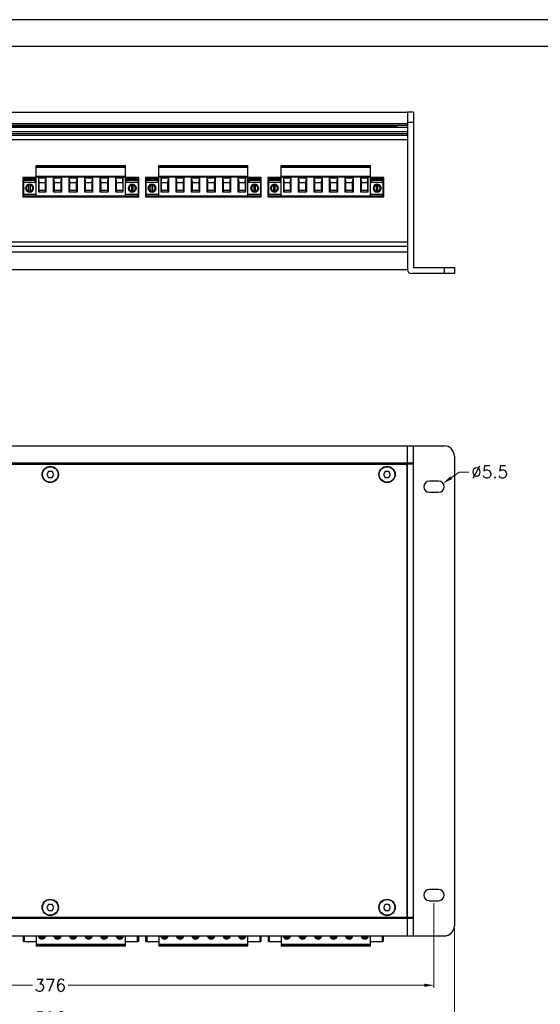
# Model space of a CAD drawing. Header units: millimetres. Extents: x 1406 to 2440, y 904 to 1635.
# Tile 5 of 29: x 1654 to 1909, y 1153 to 1635. Entities that reach past the tile are written whole.
import ezdxf

# ---------------------------------------------------------------- set-up
doc = ezdxf.new("R2010")
doc.units = ezdxf.units.MM
doc.header["$LTSCALE"] = 16.335
doc.header["$PDMODE"] = 3
doc.header["$PDSIZE"] = 0.3125
doc.layers.get('0').update_dxf_attribs({"linetype": 'CONTINUOUS'})
doc.layers.get('Defpoints').update_dxf_attribs({"linetype": 'CONTINUOUS'})
for name, color, linetype in [('02___PRT_ALL_AXES', 7, 'CONTINUOUS'), ('1', 7, 'CONTINUOUS'), ('AXES', 7, 'CONTINUOUS')]:
    doc.layers.add(name, color=color, linetype=linetype)
doc.styles.add('simplex', font='simplex.shx')
doc.dimstyles.new('YanXiu', dxfattribs={"dimtxt": 2.5, "dimasz": 2.2, "dimexe": 0.66, "dimexo": 0.66, "dimgap": 0.66, "dimtad": 0, "dimtoh": 1, "dimdec": 1, "dimdsep": 46, "dimtxsty": 'simplex', "dimcen": 0, "dimclrd": 4, "dimclre": 4, "dimclrt": 42, "dimazin": 2, "dimtfac": 1, "dimtdec": 1, "dimtofl": 0, "dimtmove": 0, "dimatfit": 3, "dimfxl": 1, "dimlwd": 5, "dimlwe": 5, "dimarcsym": 0})

# ---------------------------------------------------------------- blocks, each defined once
blk = doc.blocks.new('AAXXX')
at = {"layer": '1'}
for p, q in [((-2141.569, 350.671), (-2223.646, 350.671)), ((-2222.681, 349.645), (-2142.534, 349.645))]:
    blk.add_line(p, q, dxfattribs=at)
blk = doc.blocks.new('*D22')
at = {"color": 4, "lineweight": 5, "transparency": 16777216}
for p, q in [((1869.27, 1413.88), (1865.36, 1411.09)), ((1874.07, 1413.88), (1869.27, 1413.88))]:
    blk.add_line(p, q, dxfattribs=at)
at = {"color": 4, "transparency": 16777216}
blk.add_solid([(1864.9, 1411.74), (1865.83, 1410.44), (1861.46, 1408.3)], dxfattribs=at)
at = {"layer": 'Defpoints', "color": 0, "transparency": 16777216}
for p in [(1861.46, 1408.3), (1856.99, 1405.1)]:
    blk.add_point(p, dxfattribs=at)
at = {"color": 42, "transparency": 16777216, "insert": (1884.27, 1413.88), "char_height": 6, "attachment_point": 5, "style": 'simplex'}
blk.add_mtext('∅5.5', dxfattribs=at)
blk = doc.blocks.new('*D23')
at = {"color": 4, "lineweight": 5, "transparency": 16777216}
for p, q in [((1470.97, 1190.5), (1470.97, 1145.32)), ((1866.97, 1190.5), (1866.97, 1145.32)), ((1475.77, 1146.51), (1660.2, 1146.51)), ((1862.17, 1146.51), (1677.74, 1146.51))]:
    blk.add_line(p, q, dxfattribs=at)
at = {"color": 4, "transparency": 16777216}
for points in [[(1475.77, 1147.31), (1475.77, 1145.71), (1470.97, 1146.51)], [(1862.17, 1147.31), (1862.17, 1145.71), (1866.97, 1146.51)]]:
    blk.add_solid(points, dxfattribs=at)
at = {"layer": 'Defpoints', "color": 0, "transparency": 16777216}
for p in [(1470.97, 1191.7), (1866.97, 1191.7), (1470.97, 1146.51)]:
    blk.add_point(p, dxfattribs=at)
at = {"color": 42, "transparency": 16777216, "insert": (1668.97, 1146.51), "char_height": 6, "attachment_point": 5, "style": 'simplex'}
blk.add_mtext('396', dxfattribs=at)
blk = doc.blocks.new('*D24')
at = {"color": 4, "lineweight": 5, "transparency": 16777216}
for p, q in [((1480.97, 1202.75), (1480.97, 1161.37)), ((1856.97, 1202.75), (1856.97, 1161.37)), ((1485.77, 1162.57), (1660.2, 1162.57)), ((1852.17, 1162.57), (1677.74, 1162.57))]:
    blk.add_line(p, q, dxfattribs=at)
at = {"color": 4, "transparency": 16777216}
for points in [[(1485.77, 1163.37), (1485.77, 1161.77), (1480.97, 1162.57)], [(1852.17, 1163.37), (1852.17, 1161.77), (1856.97, 1162.57)]]:
    blk.add_solid(points, dxfattribs=at)
at = {"layer": 'Defpoints', "color": 0, "transparency": 16777216}
for p in [(1480.97, 1203.95), (1856.97, 1203.95), (1856.97, 1162.57)]:
    blk.add_point(p, dxfattribs=at)
at = {"color": 42, "transparency": 16777216, "insert": (1668.97, 1162.57), "char_height": 6, "attachment_point": 5, "style": 'simplex'}
blk.add_mtext('376', dxfattribs=at)

msp = doc.modelspace()

# ---------------------------------------------------------------- linework, layer by layer
at = {"color": 7, "linetype": 'Continuous'}
for p, q in [((1846.97, 1590.05), (1843.97, 1590.05)), ((1843.97, 1590.05), (1843.97, 1513.05)), ((1846.97, 1590.05), (1846.97, 1514.05)), ((1493.97, 1584.57), (1843.97, 1584.57)), ((1493.97, 1583.66), (1843.97, 1583.66)), ((1493.97, 1582.74), (1843.97, 1582.74)), ((1498.97, 1583.4), (1838.97, 1583.4)), ((1833.97, 1583.05), (1833.97, 1583.66)), ((1846.97, 1585.05), (1843.97, 1585.05)), ((1843.97, 1580.46), (1493.97, 1580.46)), ((1843.97, 1579.41), (1493.97, 1579.41)), ((1493.97, 1578.86), (1843.97, 1578.86)), ((1493.97, 1576.74), (1843.97, 1576.74)), ((1662.11, 1549), (1662.11, 1564)), ((1662.11, 1564), (1705.83, 1564)), ((1705.83, 1563.1), (1662.11, 1563.1)), ((1705.83, 1562.95), (1662.11, 1562.95)), ((1705.83, 1549), (1705.83, 1564)), ((1722.11, 1564), (1765.83, 1564)), ((1722.11, 1549), (1722.11, 1564)), ((1765.83, 1563.1), (1722.11, 1563.1)), ((1765.83, 1562.95), (1722.11, 1562.95)), ((1765.83, 1549), (1765.83, 1564)), ((1782.11, 1564), (1825.83, 1564)), ((1782.11, 1549), (1782.11, 1564)), ((1825.83, 1563.1), (1782.11, 1563.1)), ((1825.83, 1562.95), (1782.11, 1562.95)), ((1825.83, 1549), (1825.83, 1564)), ((1655.57, 1558.05), (1655.57, 1548.65)), ((1662.11, 1558.05), (1655.57, 1558.05)), ((1655.97, 1555.57), (1655.97, 1557.65)), ((1655.97, 1557.65), (1662.11, 1557.65)), ((1705.83, 1558.56), (1662.11, 1558.56)), ((1662.11, 1558.51), (1705.83, 1558.51)), ((1662.11, 1558.42), (1705.83, 1558.42)), ((1663.37, 1551), (1663.37, 1557.9)), ((1663.37, 1557.9), (1666.86, 1557.9)), ((1663.5, 1555.62), (1663.4, 1557.9)), ((1666.47, 1555.62), (1666.86, 1557.36)), ((1666.86, 1557.9), (1666.86, 1551)), ((1670.6, 1551), (1670.6, 1557.9)), ((1670.6, 1557.9), (1674.48, 1557.9)), ((1670.6, 1557.36), (1670.99, 1555.62)), ((1674.09, 1555.62), (1674.48, 1557.36)), ((1674.48, 1557.9), (1674.48, 1551)), ((1678.22, 1551), (1678.22, 1557.9)), ((1678.22, 1557.9), (1682.1, 1557.9)), ((1678.22, 1557.36), (1678.61, 1555.62)), ((1681.71, 1555.62), (1682.1, 1557.36)), ((1682.1, 1557.9), (1682.1, 1551)), ((1685.84, 1557.9), (1689.72, 1557.9)), ((1685.84, 1551), (1685.84, 1557.9)), ((1685.84, 1557.36), (1686.23, 1555.62)), ((1689.33, 1555.62), (1689.72, 1557.36)), ((1689.72, 1557.9), (1689.72, 1551)), ((1693.46, 1557.9), (1697.34, 1557.9)), ((1693.46, 1551), (1693.46, 1557.9)), ((1693.46, 1557.36), (1693.85, 1555.62)), ((1696.95, 1555.62), (1697.34, 1557.36)), ((1697.34, 1557.9), (1697.34, 1551)), ((1701.08, 1557.9), (1704.57, 1557.9)), ((1701.08, 1551), (1701.08, 1557.9)), ((1701.08, 1557.36), (1701.47, 1555.62)), ((1704.45, 1555.62), (1704.54, 1557.9)), ((1704.57, 1557.9), (1704.57, 1551)), ((1712.37, 1558.05), (1705.83, 1558.05)), ((1705.83, 1557.65), (1711.97, 1557.65)), ((1711.97, 1555.57), (1711.97, 1557.65)), ((1712.37, 1548.65), (1712.37, 1558.05)), ((1722.11, 1558.05), (1715.57, 1558.05)), ((1715.57, 1558.05), (1715.57, 1548.65)), ((1715.97, 1557.65), (1722.11, 1557.65)), ((1715.97, 1555.57), (1715.97, 1557.65)), ((1765.83, 1558.56), (1722.11, 1558.56)), ((1722.11, 1558.51), (1765.83, 1558.51)), ((1722.11, 1558.42), (1765.83, 1558.42)), ((1723.37, 1557.9), (1726.86, 1557.9)), ((1723.37, 1551), (1723.37, 1557.9)), ((1723.5, 1555.62), (1723.4, 1557.9)), ((1726.47, 1555.62), (1726.86, 1557.36)), ((1726.86, 1557.9), (1726.86, 1551)), ((1730.6, 1557.9), (1734.48, 1557.9)), ((1730.6, 1551), (1730.6, 1557.9)), ((1730.6, 1557.36), (1730.99, 1555.62)), ((1734.09, 1555.62), (1734.48, 1557.36)), ((1734.48, 1557.9), (1734.48, 1551)), ((1738.22, 1557.9), (1742.1, 1557.9)), ((1738.22, 1551), (1738.22, 1557.9)), ((1738.22, 1557.36), (1738.61, 1555.62)), ((1741.71, 1555.62), (1742.1, 1557.36)), ((1742.1, 1557.9), (1742.1, 1551)), ((1745.84, 1557.9), (1749.72, 1557.9)), ((1745.84, 1551), (1745.84, 1557.9)), ((1745.84, 1557.36), (1746.23, 1555.62)), ((1749.33, 1555.62), (1749.72, 1557.36)), ((1749.72, 1557.9), (1749.72, 1551)), ((1753.46, 1557.9), (1757.34, 1557.9)), ((1753.46, 1551), (1753.46, 1557.9)), ((1753.46, 1557.36), (1753.85, 1555.62)), ((1756.95, 1555.62), (1757.34, 1557.36)), ((1757.34, 1557.9), (1757.34, 1551)), ((1761.08, 1557.9), (1764.57, 1557.9)), ((1761.08, 1551), (1761.08, 1557.9)), ((1761.08, 1557.36), (1761.47, 1555.62)), ((1764.45, 1555.62), (1764.54, 1557.9)), ((1764.57, 1557.9), (1764.57, 1551)), ((1772.37, 1558.05), (1765.83, 1558.05)), ((1765.83, 1557.65), (1771.97, 1557.65)), ((1771.97, 1555.57), (1771.97, 1557.65)), ((1772.37, 1548.65), (1772.37, 1558.05)), ((1782.11, 1558.05), (1775.57, 1558.05)), ((1775.57, 1558.05), (1775.57, 1548.65)), ((1775.97, 1557.65), (1782.11, 1557.65)), ((1775.97, 1555.57), (1775.97, 1557.65)), ((1825.83, 1558.56), (1782.11, 1558.56)), ((1782.11, 1558.51), (1825.83, 1558.51)), ((1782.11, 1558.42), (1825.83, 1558.42)), ((1783.37, 1557.9), (1786.86, 1557.9)), ((1783.37, 1551), (1783.37, 1557.9)), ((1783.5, 1555.62), (1783.4, 1557.9)), ((1786.47, 1555.62), (1786.86, 1557.36)), ((1786.86, 1557.9), (1786.86, 1551)), ((1790.6, 1557.9), (1794.48, 1557.9)), ((1790.6, 1551), (1790.6, 1557.9)), ((1790.6, 1557.36), (1790.99, 1555.62)), ((1794.09, 1555.62), (1794.48, 1557.36)), ((1794.48, 1557.9), (1794.48, 1551)), ((1798.22, 1557.9), (1802.1, 1557.9)), ((1798.22, 1551), (1798.22, 1557.9)), ((1798.22, 1557.36), (1798.61, 1555.62)), ((1801.71, 1555.62), (1802.1, 1557.36)), ((1802.1, 1557.9), (1802.1, 1551)), ((1805.84, 1557.9), (1809.72, 1557.9)), ((1805.84, 1551), (1805.84, 1557.9)), ((1805.84, 1557.36), (1806.23, 1555.62)), ((1809.33, 1555.62), (1809.72, 1557.36)), ((1809.72, 1557.9), (1809.72, 1551)), ((1813.46, 1557.9), (1817.34, 1557.9)), ((1813.46, 1551), (1813.46, 1557.9)), ((1813.46, 1557.36), (1813.85, 1555.62)), ((1816.95, 1555.62), (1817.34, 1557.36)), ((1817.34, 1557.9), (1817.34, 1551)), ((1821.08, 1557.9), (1824.57, 1557.9)), ((1821.08, 1551), (1821.08, 1557.9)), ((1821.08, 1557.36), (1821.47, 1555.62)), ((1824.45, 1555.62), (1824.54, 1557.9)), ((1824.57, 1557.9), (1824.57, 1551)), ((1832.37, 1558.05), (1825.83, 1558.05)), ((1825.83, 1557.65), (1831.97, 1557.65)), ((1831.97, 1555.57), (1831.97, 1557.65)), ((1832.37, 1548.65), (1832.37, 1558.05)), ((1655.82, 1555.27), (1655.82, 1550.33)), ((1662.11, 1557.13), (1655.97, 1557.13)), ((1655.97, 1556.86), (1662.11, 1556.86)), ((1662.11, 1555.65), (1656.2, 1555.65)), ((1656.9, 1552.71), (1656.9, 1552.99)), ((1658.42, 1551.09), (1658.42, 1554.61)), ((1659.22, 1551.09), (1659.22, 1554.61)), ((1661.62, 1555.65), (1661.62, 1556.18)), ((1661.92, 1555.88), (1661.62, 1556.18)), ((1661.62, 1556.18), (1662.11, 1556.18)), ((1661.92, 1555.88), (1661.92, 1555.65)), ((1662.11, 1555.88), (1661.92, 1555.88)), ((1663.5, 1551.74), (1663.5, 1555.62)), ((1663.5, 1555.62), (1666.47, 1555.62)), ((1666.47, 1555.62), (1666.47, 1551.74)), ((1670.99, 1551.74), (1670.99, 1555.62)), ((1670.99, 1555.62), (1674.09, 1555.62)), ((1674.09, 1555.62), (1674.09, 1551.74)), ((1678.61, 1551.74), (1678.61, 1555.62)), ((1678.61, 1555.62), (1681.71, 1555.62)), ((1681.71, 1555.62), (1681.71, 1551.74)), ((1686.23, 1555.62), (1689.33, 1555.62)), ((1686.23, 1551.74), (1686.23, 1555.62)), ((1689.33, 1555.62), (1689.33, 1551.74)), ((1693.85, 1555.62), (1696.95, 1555.62)), ((1693.85, 1551.74), (1693.85, 1555.62)), ((1696.95, 1555.62), (1696.95, 1551.74)), ((1701.47, 1555.62), (1704.45, 1555.62)), ((1701.47, 1551.74), (1701.47, 1555.62)), ((1704.45, 1555.62), (1704.45, 1551.74)), ((1711.97, 1557.13), (1705.83, 1557.13)), ((1705.83, 1556.86), (1711.97, 1556.86)), ((1705.83, 1556.18), (1706.32, 1556.18)), ((1706.02, 1555.88), (1705.83, 1555.88)), ((1711.74, 1555.65), (1705.83, 1555.65)), ((1706.02, 1555.88), (1706.32, 1556.18)), ((1706.02, 1555.65), (1706.02, 1555.88)), ((1706.32, 1556.18), (1706.32, 1555.65)), ((1708.72, 1554.61), (1708.72, 1551.09)), ((1709.52, 1551.09), (1709.52, 1554.61)), ((1711.04, 1552.99), (1711.04, 1552.71)), ((1712.12, 1550.33), (1712.12, 1555.27)), ((1715.82, 1555.27), (1715.82, 1550.33)), ((1722.11, 1557.13), (1715.97, 1557.13)), ((1715.97, 1556.86), (1722.11, 1556.86)), ((1722.11, 1555.65), (1716.2, 1555.65)), ((1716.9, 1552.71), (1716.9, 1552.99)), ((1718.42, 1551.09), (1718.42, 1554.61)), ((1719.22, 1551.09), (1719.22, 1554.61)), ((1721.62, 1556.18), (1722.11, 1556.18)), ((1721.92, 1555.88), (1721.62, 1556.18)), ((1721.62, 1555.65), (1721.62, 1556.18)), ((1722.11, 1555.88), (1721.92, 1555.88)), ((1721.92, 1555.88), (1721.92, 1555.65)), ((1723.5, 1555.62), (1726.47, 1555.62)), ((1723.5, 1551.74), (1723.5, 1555.62)), ((1726.47, 1555.62), (1726.47, 1551.74)), ((1730.99, 1555.62), (1734.09, 1555.62)), ((1730.99, 1551.74), (1730.99, 1555.62)), ((1734.09, 1555.62), (1734.09, 1551.74)), ((1738.61, 1555.62), (1741.71, 1555.62)), ((1738.61, 1551.74), (1738.61, 1555.62)), ((1741.71, 1555.62), (1741.71, 1551.74)), ((1746.23, 1555.62), (1749.33, 1555.62)), ((1746.23, 1551.74), (1746.23, 1555.62)), ((1749.33, 1555.62), (1749.33, 1551.74)), ((1753.85, 1555.62), (1756.95, 1555.62)), ((1753.85, 1551.74), (1753.85, 1555.62)), ((1756.95, 1555.62), (1756.95, 1551.74)), ((1761.47, 1555.62), (1764.45, 1555.62)), ((1761.47, 1551.74), (1761.47, 1555.62)), ((1764.45, 1555.62), (1764.45, 1551.74)), ((1771.97, 1557.13), (1765.83, 1557.13)), ((1765.83, 1556.86), (1771.97, 1556.86)), ((1765.83, 1556.18), (1766.32, 1556.18)), ((1766.02, 1555.88), (1765.83, 1555.88)), ((1771.74, 1555.65), (1765.83, 1555.65)), ((1766.02, 1555.88), (1766.32, 1556.18)), ((1766.02, 1555.65), (1766.02, 1555.88)), ((1766.32, 1556.18), (1766.32, 1555.65)), ((1768.72, 1554.61), (1768.72, 1551.09)), ((1769.52, 1551.09), (1769.52, 1554.61)), ((1771.04, 1552.99), (1771.04, 1552.71)), ((1772.12, 1550.33), (1772.12, 1555.27)), ((1775.82, 1555.27), (1775.82, 1550.33)), ((1782.11, 1557.13), (1775.97, 1557.13)), ((1775.97, 1556.86), (1782.11, 1556.86)), ((1782.11, 1555.65), (1776.2, 1555.65)), ((1776.9, 1552.71), (1776.9, 1552.99)), ((1778.42, 1551.09), (1778.42, 1554.61)), ((1779.22, 1551.09), (1779.22, 1554.61)), ((1781.62, 1556.18), (1782.11, 1556.18)), ((1781.92, 1555.88), (1781.62, 1556.18)), ((1781.62, 1555.65), (1781.62, 1556.18)), ((1782.11, 1555.88), (1781.92, 1555.88)), ((1781.92, 1555.88), (1781.92, 1555.65)), ((1783.5, 1555.62), (1786.47, 1555.62)), ((1783.5, 1551.74), (1783.5, 1555.62)), ((1786.47, 1555.62), (1786.47, 1551.74)), ((1790.99, 1555.62), (1794.09, 1555.62)), ((1790.99, 1551.74), (1790.99, 1555.62)), ((1794.09, 1555.62), (1794.09, 1551.74)), ((1798.61, 1555.62), (1801.71, 1555.62)), ((1798.61, 1551.74), (1798.61, 1555.62)), ((1801.71, 1555.62), (1801.71, 1551.74)), ((1806.23, 1555.62), (1809.33, 1555.62)), ((1806.23, 1551.74), (1806.23, 1555.62)), ((1809.33, 1555.62), (1809.33, 1551.74)), ((1813.85, 1555.62), (1816.95, 1555.62)), ((1813.85, 1551.74), (1813.85, 1555.62)), ((1816.95, 1555.62), (1816.95, 1551.74)), ((1821.47, 1555.62), (1824.45, 1555.62)), ((1821.47, 1551.74), (1821.47, 1555.62)), ((1824.45, 1555.62), (1824.45, 1551.74)), ((1831.97, 1557.13), (1825.83, 1557.13)), ((1825.83, 1556.86), (1831.97, 1556.86)), ((1825.83, 1556.18), (1826.32, 1556.18)), ((1826.02, 1555.88), (1825.83, 1555.88)), ((1831.74, 1555.65), (1825.83, 1555.65)), ((1826.02, 1555.88), (1826.32, 1556.18)), ((1826.02, 1555.65), (1826.02, 1555.88)), ((1826.32, 1556.18), (1826.32, 1555.65)), ((1828.72, 1554.61), (1828.72, 1551.09)), ((1829.52, 1551.09), (1829.52, 1554.61)), ((1831.04, 1552.99), (1831.04, 1552.71)), ((1832.12, 1550.33), (1832.12, 1555.27)), ((1655.57, 1548.65), (1712.37, 1548.65)), ((1655.97, 1549.05), (1655.97, 1550.03)), ((1655.97, 1549.05), (1662.11, 1549.05)), ((1656.2, 1549.95), (1662.11, 1549.95)), ((1705.83, 1549), (1662.11, 1549)), ((1663.5, 1551.74), (1663.37, 1551)), ((1666.86, 1551), (1663.37, 1551)), ((1666.47, 1551.74), (1663.5, 1551.74)), ((1664.42, 1549), (1664.42, 1548.65)), ((1664.72, 1548.65), (1664.72, 1549)), ((1665.12, 1549), (1665.12, 1548.65)), ((1665.42, 1548.65), (1665.42, 1549)), ((1666.86, 1551.32), (1666.47, 1551.74)), ((1670.99, 1551.74), (1670.6, 1551.32)), ((1674.48, 1551), (1670.6, 1551)), ((1674.09, 1551.74), (1670.99, 1551.74)), ((1672.04, 1549), (1672.04, 1548.65)), ((1672.34, 1548.65), (1672.34, 1549)), ((1672.74, 1549), (1672.74, 1548.65)), ((1673.04, 1548.65), (1673.04, 1549)), ((1674.09, 1551.74), (1674.48, 1551.32)), ((1678.61, 1551.74), (1678.22, 1551.32)), ((1682.1, 1551), (1678.22, 1551)), ((1681.71, 1551.74), (1678.61, 1551.74)), ((1679.66, 1549), (1679.66, 1548.65)), ((1679.96, 1548.65), (1679.96, 1549)), ((1680.36, 1549), (1680.36, 1548.65)), ((1680.66, 1548.65), (1680.66, 1549)), ((1681.71, 1551.74), (1682.1, 1551.32)), ((1686.23, 1551.74), (1685.84, 1551.32)), ((1689.72, 1551), (1685.84, 1551)), ((1689.33, 1551.74), (1686.23, 1551.74)), ((1687.28, 1549), (1687.28, 1548.65)), ((1687.58, 1548.65), (1687.58, 1549)), ((1687.98, 1549), (1687.98, 1548.65)), ((1688.28, 1548.65), (1688.28, 1549)), ((1689.33, 1551.74), (1689.72, 1551.32)), ((1693.85, 1551.74), (1693.46, 1551.32)), ((1697.34, 1551), (1693.46, 1551)), ((1696.95, 1551.74), (1693.85, 1551.74)), ((1694.9, 1549), (1694.9, 1548.65)), ((1695.2, 1548.65), (1695.2, 1549)), ((1695.6, 1549), (1695.6, 1548.65)), ((1695.9, 1548.65), (1695.9, 1549)), ((1696.95, 1551.74), (1697.34, 1551.32)), ((1701.47, 1551.74), (1701.08, 1551.32)), ((1704.57, 1551), (1701.08, 1551)), ((1704.45, 1551.74), (1701.47, 1551.74)), ((1702.52, 1549), (1702.52, 1548.65)), ((1702.82, 1548.65), (1702.82, 1549)), ((1703.22, 1549), (1703.22, 1548.65)), ((1703.52, 1548.65), (1703.52, 1549)), ((1704.45, 1551.74), (1704.57, 1551)), ((1705.83, 1549.95), (1711.74, 1549.95)), ((1705.83, 1549.05), (1711.97, 1549.05)), ((1711.97, 1549.05), (1711.97, 1550.03)), ((1715.57, 1548.65), (1772.37, 1548.65)), ((1715.97, 1549.05), (1715.97, 1550.03)), ((1715.97, 1549.05), (1722.11, 1549.05)), ((1716.2, 1549.95), (1722.11, 1549.95)), ((1765.83, 1549), (1722.11, 1549)), ((1723.5, 1551.74), (1723.37, 1551)), ((1726.86, 1551), (1723.37, 1551)), ((1726.47, 1551.74), (1723.5, 1551.74)), ((1724.42, 1549), (1724.42, 1548.65)), ((1724.72, 1548.65), (1724.72, 1549)), ((1725.12, 1549), (1725.12, 1548.65)), ((1725.42, 1548.65), (1725.42, 1549)), ((1726.86, 1551.32), (1726.47, 1551.74)), ((1730.99, 1551.74), (1730.6, 1551.32)), ((1734.48, 1551), (1730.6, 1551)), ((1734.09, 1551.74), (1730.99, 1551.74)), ((1732.04, 1549), (1732.04, 1548.65)), ((1732.34, 1548.65), (1732.34, 1549)), ((1732.74, 1549), (1732.74, 1548.65)), ((1733.04, 1548.65), (1733.04, 1549)), ((1734.09, 1551.74), (1734.48, 1551.32)), ((1738.61, 1551.74), (1738.22, 1551.32)), ((1742.1, 1551), (1738.22, 1551)), ((1741.71, 1551.74), (1738.61, 1551.74)), ((1739.66, 1549), (1739.66, 1548.65)), ((1739.96, 1548.65), (1739.96, 1549)), ((1740.36, 1549), (1740.36, 1548.65)), ((1740.66, 1548.65), (1740.66, 1549)), ((1741.71, 1551.74), (1742.1, 1551.32)), ((1746.23, 1551.74), (1745.84, 1551.32)), ((1749.72, 1551), (1745.84, 1551)), ((1749.33, 1551.74), (1746.23, 1551.74)), ((1747.28, 1549), (1747.28, 1548.65)), ((1747.58, 1548.65), (1747.58, 1549)), ((1747.98, 1549), (1747.98, 1548.65)), ((1748.28, 1548.65), (1748.28, 1549)), ((1749.33, 1551.74), (1749.72, 1551.32)), ((1753.85, 1551.74), (1753.46, 1551.32)), ((1757.34, 1551), (1753.46, 1551)), ((1756.95, 1551.74), (1753.85, 1551.74)), ((1754.9, 1549), (1754.9, 1548.65)), ((1755.2, 1548.65), (1755.2, 1549)), ((1755.6, 1549), (1755.6, 1548.65)), ((1755.9, 1548.65), (1755.9, 1549)), ((1756.95, 1551.74), (1757.34, 1551.32)), ((1761.47, 1551.74), (1761.08, 1551.32)), ((1764.57, 1551), (1761.08, 1551)), ((1764.45, 1551.74), (1761.47, 1551.74)), ((1762.52, 1549), (1762.52, 1548.65)), ((1762.82, 1548.65), (1762.82, 1549)), ((1763.22, 1549), (1763.22, 1548.65)), ((1763.52, 1548.65), (1763.52, 1549)), ((1764.45, 1551.74), (1764.57, 1551)), ((1765.83, 1549.95), (1771.74, 1549.95)), ((1765.83, 1549.05), (1771.97, 1549.05)), ((1771.97, 1549.05), (1771.97, 1550.03)), ((1775.57, 1548.65), (1832.37, 1548.65)), ((1775.97, 1549.05), (1775.97, 1550.03)), ((1775.97, 1549.05), (1782.11, 1549.05)), ((1776.2, 1549.95), (1782.11, 1549.95)), ((1825.83, 1549), (1782.11, 1549)), ((1783.5, 1551.74), (1783.37, 1551)), ((1786.86, 1551), (1783.37, 1551)), ((1786.47, 1551.74), (1783.5, 1551.74)), ((1784.42, 1549), (1784.42, 1548.65)), ((1784.72, 1548.65), (1784.72, 1549)), ((1785.12, 1549), (1785.12, 1548.65)), ((1785.42, 1548.65), (1785.42, 1549)), ((1786.86, 1551.32), (1786.47, 1551.74)), ((1790.99, 1551.74), (1790.6, 1551.32)), ((1794.48, 1551), (1790.6, 1551)), ((1794.09, 1551.74), (1790.99, 1551.74)), ((1792.04, 1549), (1792.04, 1548.65)), ((1792.34, 1548.65), (1792.34, 1549)), ((1792.74, 1549), (1792.74, 1548.65)), ((1793.04, 1548.65), (1793.04, 1549)), ((1794.09, 1551.74), (1794.48, 1551.32)), ((1798.61, 1551.74), (1798.22, 1551.32)), ((1802.1, 1551), (1798.22, 1551)), ((1801.71, 1551.74), (1798.61, 1551.74)), ((1799.66, 1549), (1799.66, 1548.65)), ((1799.96, 1548.65), (1799.96, 1549)), ((1800.36, 1549), (1800.36, 1548.65)), ((1800.66, 1548.65), (1800.66, 1549)), ((1801.71, 1551.74), (1802.1, 1551.32)), ((1806.23, 1551.74), (1805.84, 1551.32)), ((1809.72, 1551), (1805.84, 1551)), ((1809.33, 1551.74), (1806.23, 1551.74)), ((1807.28, 1549), (1807.28, 1548.65)), ((1807.58, 1548.65), (1807.58, 1549)), ((1807.98, 1549), (1807.98, 1548.65)), ((1808.28, 1548.65), (1808.28, 1549)), ((1809.33, 1551.74), (1809.72, 1551.32)), ((1813.85, 1551.74), (1813.46, 1551.32)), ((1817.34, 1551), (1813.46, 1551)), ((1816.95, 1551.74), (1813.85, 1551.74)), ((1814.9, 1549), (1814.9, 1548.65)), ((1815.2, 1548.65), (1815.2, 1549)), ((1815.6, 1549), (1815.6, 1548.65)), ((1815.9, 1548.65), (1815.9, 1549)), ((1816.95, 1551.74), (1817.34, 1551.32)), ((1821.47, 1551.74), (1821.08, 1551.32)), ((1824.57, 1551), (1821.08, 1551)), ((1824.45, 1551.74), (1821.47, 1551.74)), ((1822.52, 1549), (1822.52, 1548.65)), ((1822.82, 1548.65), (1822.82, 1549)), ((1823.22, 1549), (1823.22, 1548.65)), ((1823.52, 1548.65), (1823.52, 1549)), ((1824.45, 1551.74), (1824.57, 1551)), ((1825.83, 1549.95), (1831.74, 1549.95)), ((1825.83, 1549.05), (1831.97, 1549.05)), ((1831.97, 1549.05), (1831.97, 1550.03)), ((1843.97, 1526.36), (1493.97, 1526.36)), ((1843.97, 1524.24), (1493.97, 1524.24)), ((1846.97, 1514.05), (1866.97, 1514.05)), ((1861.97, 1514.05), (1861.97, 1511.05)), ((1866.97, 1514.05), (1866.97, 1511.05)), ((1866.97, 1511.05), (1845.97, 1511.05)), ((1843.97, 1426.7), (1861.97, 1426.7)), ((1843.97, 1186.7), (1843.97, 1426.7)), ((1846.97, 1186.7), (1846.97, 1426.7)), ((1490.97, 1417.84), (1846.97, 1417.84)), ((1493.97, 1417.7), (1843.97, 1417.7)), ((1843.32, 1417.5), (1494.62, 1417.5)), ((1846.97, 1418.16), (1843.97, 1418.16)), ((1846.97, 1417.71), (1843.97, 1417.71)), ((1866.97, 1421.7), (1866.97, 1191.7)), ((1668.11, 1414.2), (1667.24, 1412.7)), ((1667.24, 1412.7), (1668.11, 1411.2)), ((1669.84, 1414.2), (1668.11, 1414.2)), ((1670.7, 1412.7), (1669.84, 1414.2)), ((1669.84, 1411.2), (1670.7, 1412.7)), ((1833.11, 1414.2), (1832.24, 1412.7)), ((1832.24, 1412.7), (1833.11, 1411.2)), ((1834.84, 1414.2), (1833.11, 1414.2)), ((1835.7, 1412.7), (1834.84, 1414.2)), ((1834.84, 1411.2), (1835.7, 1412.7)), ((1843.82, 1196.4), (1843.82, 1417)), ((1668.11, 1411.2), (1669.84, 1411.2)), ((1833.11, 1411.2), (1834.84, 1411.2)), ((1843.82, 1409.9), (1843.97, 1409.9)), ((1843.82, 1409.7), (1843.97, 1409.7)), ((1843.97, 1404.7), (1843.82, 1404.7)), ((1843.97, 1404.5), (1843.82, 1404.5)), ((1843.82, 1403.9), (1843.97, 1403.9)), ((1843.82, 1403.7), (1843.97, 1403.7)), ((1843.97, 1212.7), (1843.82, 1212.7)), ((1843.97, 1212.5), (1843.82, 1212.5)), ((1843.82, 1211.9), (1843.97, 1211.9)), ((1843.82, 1211.7), (1843.97, 1211.7)), ((1843.97, 1206.7), (1843.82, 1206.7)), ((1843.97, 1206.5), (1843.82, 1206.5)), ((1668.11, 1202.2), (1667.24, 1200.7)), ((1667.24, 1200.7), (1668.11, 1199.2)), ((1669.84, 1202.2), (1668.11, 1202.2)), ((1670.7, 1200.7), (1669.84, 1202.2)), ((1669.84, 1199.2), (1670.7, 1200.7)), ((1833.11, 1202.2), (1832.24, 1200.7)), ((1832.24, 1200.7), (1833.11, 1199.2)), ((1834.84, 1202.2), (1833.11, 1202.2)), ((1835.7, 1200.7), (1834.84, 1202.2)), ((1834.84, 1199.2), (1835.7, 1200.7)), ((1843.97, 1195.7), (1493.97, 1195.7)), ((1494.62, 1195.9), (1843.32, 1195.9)), ((1668.11, 1199.2), (1669.84, 1199.2)), ((1833.11, 1199.2), (1834.84, 1199.2)), ((1490.97, 1195.55), (1846.97, 1195.55)), ((1846.97, 1195.68), (1843.97, 1195.68)), ((1846.97, 1195.23), (1843.97, 1195.23)), ((1655.82, 1184), (1655.82, 1186.7)), ((1656.2, 1186.7), (1656.2, 1184)), ((1662.11, 1186.7), (1662.11, 1181.8)), ((1664.57, 1186.7), (1664.57, 1185.38)), ((1665.27, 1185.38), (1665.27, 1186.7)), ((1672.19, 1186.7), (1672.19, 1185.38)), ((1672.89, 1185.38), (1672.89, 1186.7)), ((1679.81, 1186.7), (1679.81, 1185.38)), ((1680.51, 1185.38), (1680.51, 1186.7)), ((1687.43, 1186.7), (1687.43, 1185.38)), ((1688.13, 1185.38), (1688.13, 1186.7)), ((1695.05, 1186.7), (1695.05, 1185.38)), ((1695.75, 1185.38), (1695.75, 1186.7)), ((1702.67, 1186.7), (1702.67, 1185.38)), ((1703.37, 1185.38), (1703.37, 1186.7)), ((1705.83, 1181.8), (1705.83, 1186.7)), ((1711.74, 1184), (1711.74, 1186.7)), ((1712.12, 1186.7), (1712.12, 1184)), ((1715.82, 1184), (1715.82, 1186.7)), ((1716.2, 1186.7), (1716.2, 1184)), ((1722.11, 1186.7), (1722.11, 1181.8)), ((1724.57, 1186.7), (1724.57, 1185.38)), ((1725.27, 1185.38), (1725.27, 1186.7)), ((1732.19, 1186.7), (1732.19, 1185.38)), ((1732.89, 1185.38), (1732.89, 1186.7)), ((1739.81, 1186.7), (1739.81, 1185.38)), ((1740.51, 1185.38), (1740.51, 1186.7)), ((1747.43, 1186.7), (1747.43, 1185.38)), ((1748.13, 1185.38), (1748.13, 1186.7)), ((1755.05, 1186.7), (1755.05, 1185.38)), ((1755.75, 1185.38), (1755.75, 1186.7)), ((1762.67, 1186.7), (1762.67, 1185.38)), ((1763.37, 1185.38), (1763.37, 1186.7)), ((1765.83, 1181.8), (1765.83, 1186.7)), ((1771.74, 1184), (1771.74, 1186.7)), ((1772.12, 1186.7), (1772.12, 1184)), ((1775.82, 1184), (1775.82, 1186.7)), ((1776.2, 1186.7), (1776.2, 1184)), ((1782.11, 1186.7), (1782.11, 1181.8)), ((1784.57, 1186.7), (1784.57, 1185.38)), ((1785.27, 1185.38), (1785.27, 1186.7)), ((1792.19, 1186.7), (1792.19, 1185.38)), ((1792.89, 1185.38), (1792.89, 1186.7)), ((1799.81, 1186.7), (1799.81, 1185.38)), ((1800.51, 1185.38), (1800.51, 1186.7)), ((1807.43, 1186.7), (1807.43, 1185.38)), ((1808.13, 1185.38), (1808.13, 1186.7)), ((1815.05, 1186.7), (1815.05, 1185.38)), ((1815.75, 1185.38), (1815.75, 1186.7)), ((1822.67, 1186.7), (1822.67, 1185.38)), ((1823.37, 1185.38), (1823.37, 1186.7)), ((1825.83, 1181.8), (1825.83, 1186.7)), ((1831.74, 1184), (1831.74, 1186.7)), ((1832.12, 1186.7), (1832.12, 1184)), ((1843.97, 1186.7), (1861.97, 1186.7)), ((1655.82, 1184), (1662.11, 1184)), ((1662.11, 1182.59), (1705.83, 1182.59)), ((1705.83, 1182.51), (1662.11, 1182.51)), ((1705.83, 1182.13), (1662.11, 1182.13)), ((1662.11, 1181.88), (1705.83, 1181.88)), ((1662.11, 1181.8), (1705.83, 1181.8)), ((1664.74, 1185.35), (1665.1, 1185.35)), ((1672.36, 1185.35), (1672.72, 1185.35)), ((1679.98, 1185.35), (1680.34, 1185.35)), ((1687.6, 1185.35), (1687.96, 1185.35)), ((1695.22, 1185.35), (1695.58, 1185.35)), ((1702.84, 1185.35), (1703.2, 1185.35)), ((1705.83, 1184), (1712.12, 1184)), ((1715.82, 1184), (1722.11, 1184)), ((1722.11, 1182.59), (1765.83, 1182.59)), ((1765.83, 1182.51), (1722.11, 1182.51)), ((1765.83, 1182.13), (1722.11, 1182.13)), ((1722.11, 1181.88), (1765.83, 1181.88)), ((1722.11, 1181.8), (1765.83, 1181.8)), ((1724.74, 1185.35), (1725.1, 1185.35)), ((1732.36, 1185.35), (1732.72, 1185.35)), ((1739.98, 1185.35), (1740.34, 1185.35)), ((1747.6, 1185.35), (1747.96, 1185.35)), ((1755.22, 1185.35), (1755.58, 1185.35)), ((1762.84, 1185.35), (1763.2, 1185.35)), ((1765.83, 1184), (1772.12, 1184)), ((1775.82, 1184), (1782.11, 1184)), ((1782.11, 1182.59), (1825.83, 1182.59)), ((1825.83, 1182.51), (1782.11, 1182.51)), ((1825.83, 1182.13), (1782.11, 1182.13)), ((1782.11, 1181.88), (1825.83, 1181.88)), ((1782.11, 1181.8), (1825.83, 1181.8)), ((1784.74, 1185.35), (1785.1, 1185.35)), ((1792.36, 1185.35), (1792.72, 1185.35)), ((1799.98, 1185.35), (1800.34, 1185.35)), ((1807.6, 1185.35), (1807.96, 1185.35)), ((1815.22, 1185.35), (1815.58, 1185.35)), ((1822.84, 1185.35), (1823.2, 1185.35)), ((1825.83, 1184), (1832.12, 1184))]:
    msp.add_line(p, q, dxfattribs=at)
for centre, radius in [((1658.82, 1552.85), 1.84), ((1658.82, 1552.85), 1.84), ((1709.12, 1552.85), 1.84), ((1709.12, 1552.85), 1.84), ((1718.82, 1552.85), 1.84), ((1718.82, 1552.85), 1.84), ((1769.12, 1552.85), 1.84), ((1769.12, 1552.85), 1.84), ((1778.82, 1552.85), 1.84), ((1778.82, 1552.85), 1.84), ((1829.12, 1552.85), 1.84), ((1829.12, 1552.85), 1.84), ((1668.97, 1412.7), 4), ((1833.97, 1412.7), 4), ((1668.97, 1200.7), 4), ((1833.97, 1200.7), 4)]:
    msp.add_circle(centre, radius, dxfattribs=at)
for centre, radius, start, end in [((1656.2, 1555.27), 0.38, 90, 180), ((1658.82, 1552.85), 1.93, 184.1305, 175.8695), ((1658.82, 1552.85), 1.75, 103.2464, 256.7536), ((1658.82, 1552.85), 1.55, 104.9881, 255.0113), ((1658.82, 1552.85), 1.81, 77.2066, 102.7934), ((1658.82, 1552.85), 1.75, 283.2464, 76.7536), ((1658.82, 1552.85), 1.55, 284.9881, 75.0113), ((1709.12, 1552.85), 1.93, 4.1305, 355.8695), ((1709.12, 1552.85), 1.75, 103.2464, 256.7536), ((1709.12, 1552.85), 1.55, 104.9881, 255.0113), ((1709.12, 1552.85), 1.81, 77.2066, 102.7934), ((1709.12, 1552.85), 1.75, 283.2464, 76.7536), ((1709.12, 1552.85), 1.55, 284.9881, 75.0113), ((1711.74, 1555.27), 0.38, 0, 90), ((1716.2, 1555.27), 0.38, 90, 180), ((1718.82, 1552.85), 1.93, 184.1305, 175.8695), ((1718.82, 1552.85), 1.75, 103.2464, 256.7536), ((1718.82, 1552.85), 1.55, 104.9881, 255.0113), ((1718.82, 1552.85), 1.81, 77.2066, 102.7934), ((1718.82, 1552.85), 1.75, 283.2464, 76.7536), ((1718.82, 1552.85), 1.55, 284.9881, 75.0113), ((1769.12, 1552.85), 1.93, 4.1305, 355.8695), ((1769.12, 1552.85), 1.75, 103.2464, 256.7536), ((1769.12, 1552.85), 1.55, 104.9881, 255.0113), ((1769.12, 1552.85), 1.81, 77.2066, 102.7934), ((1769.12, 1552.85), 1.75, 283.2464, 76.7536), ((1769.12, 1552.85), 1.55, 284.9881, 75.0113), ((1771.74, 1555.27), 0.38, 0, 90), ((1776.2, 1555.27), 0.38, 90, 180), ((1778.82, 1552.85), 1.93, 184.1305, 175.8695), ((1778.82, 1552.85), 1.75, 103.2464, 256.7536), ((1778.82, 1552.85), 1.55, 104.9881, 255.0113), ((1778.82, 1552.85), 1.81, 77.2066, 102.7934), ((1778.82, 1552.85), 1.75, 283.2464, 76.7536), ((1778.82, 1552.85), 1.55, 284.9881, 75.0113), ((1829.12, 1552.85), 1.93, 4.1305, 355.8695), ((1829.12, 1552.85), 1.75, 103.2464, 256.7536), ((1829.12, 1552.85), 1.55, 104.9881, 255.0113), ((1829.12, 1552.85), 1.81, 77.2066, 102.7934), ((1829.12, 1552.85), 1.75, 283.2464, 76.7536), ((1829.12, 1552.85), 1.55, 284.9881, 75.0113), ((1831.74, 1555.27), 0.38, 0, 90), ((1656.2, 1550.33), 0.38, 180, 270), ((1658.82, 1552.85), 1.81, 257.2066, 282.7934), ((1709.12, 1552.85), 1.81, 257.2066, 282.7934), ((1711.74, 1550.33), 0.38, 270, 360), ((1716.2, 1550.33), 0.38, 180, 270), ((1718.82, 1552.85), 1.81, 257.2066, 282.7934), ((1769.12, 1552.85), 1.81, 257.2066, 282.7934), ((1771.74, 1550.33), 0.38, 270, 360), ((1776.2, 1550.33), 0.38, 180, 270), ((1778.82, 1552.85), 1.81, 257.2066, 282.7934), ((1829.12, 1552.85), 1.81, 257.2066, 282.7934), ((1831.74, 1550.33), 0.38, 270, 360), ((1845.97, 1513.05), 2, 180, 270), ((1861.97, 1421.7), 5, 0, 90), ((1843.32, 1417), 0.5, 0, 90), ((1843.32, 1196.4), 0.5, 270, 0), ((1861.97, 1191.7), 5, 270, 0), ((1664.92, 1187.15), 1.93, 193.5307, 346.4693), ((1664.92, 1187.15), 1.82, 194.2861, 345.7139), ((1664.92, 1187.15), 1.8, 194.4871, 345.5174), ((1664.92, 1187.15), 1.2, 202.0375, 253.0422), ((1664.92, 1187.15), 1.2, 286.9578, 337.9635), ((1672.54, 1187.15), 1.93, 193.5307, 346.4693), ((1672.54, 1187.15), 1.82, 194.2861, 345.7139), ((1672.54, 1187.15), 1.8, 194.4826, 345.5129), ((1672.54, 1187.15), 1.2, 202.0365, 253.0422), ((1672.54, 1187.15), 1.2, 286.9578, 337.9624), ((1680.16, 1187.15), 1.93, 193.5307, 346.4693), ((1680.16, 1187.15), 1.82, 194.2861, 345.7139), ((1680.16, 1187.15), 1.8, 194.4826, 345.5129), ((1680.16, 1187.15), 1.2, 202.0365, 253.0422), ((1680.16, 1187.15), 1.2, 286.9578, 337.9624), ((1687.78, 1187.15), 1.93, 193.5307, 346.4693), ((1687.78, 1187.15), 1.82, 194.2861, 345.7139), ((1687.78, 1187.15), 1.8, 194.4826, 345.5129), ((1687.78, 1187.15), 1.2, 202.0365, 253.0422), ((1687.78, 1187.15), 1.2, 286.9578, 337.9624), ((1695.4, 1187.15), 1.93, 193.5307, 346.4693), ((1695.4, 1187.15), 1.82, 194.2861, 345.7139), ((1695.4, 1187.15), 1.8, 194.4826, 345.5129), ((1695.4, 1187.15), 1.2, 202.0365, 253.0422), ((1695.4, 1187.15), 1.2, 286.9578, 337.9624), ((1703.02, 1187.15), 1.93, 193.5307, 346.4693), ((1703.02, 1187.15), 1.82, 194.2861, 345.7139), ((1703.02, 1187.15), 1.8, 194.4826, 345.5129), ((1703.02, 1187.15), 1.2, 202.0365, 253.0422), ((1703.02, 1187.15), 1.2, 286.9578, 337.9624), ((1724.92, 1187.15), 1.93, 193.5307, 346.4693), ((1724.92, 1187.15), 1.82, 194.2861, 345.7139), ((1724.92, 1187.15), 1.8, 194.4871, 345.5174), ((1724.92, 1187.15), 1.2, 202.0375, 253.0422), ((1724.92, 1187.15), 1.2, 286.9578, 337.9635), ((1732.54, 1187.15), 1.93, 193.5307, 346.4693), ((1732.54, 1187.15), 1.82, 194.2861, 345.7139), ((1732.54, 1187.15), 1.8, 194.4826, 345.5129), ((1732.54, 1187.15), 1.2, 202.0365, 253.0422), ((1732.54, 1187.15), 1.2, 286.9578, 337.9624), ((1740.16, 1187.15), 1.93, 193.5307, 346.4693), ((1740.16, 1187.15), 1.82, 194.2861, 345.7139), ((1740.16, 1187.15), 1.8, 194.4826, 345.5129), ((1740.16, 1187.15), 1.2, 202.0365, 253.0422), ((1740.16, 1187.15), 1.2, 286.9578, 337.9624), ((1747.78, 1187.15), 1.93, 193.5307, 346.4693), ((1747.78, 1187.15), 1.82, 194.2861, 345.7139), ((1747.78, 1187.15), 1.8, 194.4826, 345.5129), ((1747.78, 1187.15), 1.2, 202.0365, 253.0422), ((1747.78, 1187.15), 1.2, 286.9578, 337.9624), ((1755.4, 1187.15), 1.93, 193.5307, 346.4693), ((1755.4, 1187.15), 1.82, 194.2861, 345.7139), ((1755.4, 1187.15), 1.8, 194.4826, 345.5129), ((1755.4, 1187.15), 1.2, 202.0365, 253.0422), ((1755.4, 1187.15), 1.2, 286.9578, 337.9624), ((1763.02, 1187.15), 1.93, 193.5307, 346.4693), ((1763.02, 1187.15), 1.82, 194.2861, 345.7139), ((1763.02, 1187.15), 1.8, 194.4826, 345.5129), ((1763.02, 1187.15), 1.2, 202.0365, 253.0422), ((1763.02, 1187.15), 1.2, 286.9578, 337.9624), ((1784.92, 1187.15), 1.93, 193.5307, 346.4693), ((1784.92, 1187.15), 1.82, 194.2861, 345.7139), ((1784.92, 1187.15), 1.8, 194.4871, 345.5174), ((1784.92, 1187.15), 1.2, 202.0375, 253.0422), ((1784.92, 1187.15), 1.2, 286.9578, 337.9635), ((1792.54, 1187.15), 1.93, 193.5307, 346.4693), ((1792.54, 1187.15), 1.82, 194.2861, 345.7139), ((1792.54, 1187.15), 1.8, 194.4826, 345.5129), ((1792.54, 1187.15), 1.2, 202.0365, 253.0422), ((1792.54, 1187.15), 1.2, 286.9578, 337.9624), ((1800.16, 1187.15), 1.93, 193.5307, 346.4693), ((1800.16, 1187.15), 1.82, 194.2861, 345.7139), ((1800.16, 1187.15), 1.8, 194.4826, 345.5129), ((1800.16, 1187.15), 1.2, 202.0365, 253.0422), ((1800.16, 1187.15), 1.2, 286.9578, 337.9624), ((1807.78, 1187.15), 1.93, 193.5307, 346.4693), ((1807.78, 1187.15), 1.82, 194.2861, 345.7139), ((1807.78, 1187.15), 1.8, 194.4826, 345.5129), ((1807.78, 1187.15), 1.2, 202.0365, 253.0422), ((1807.78, 1187.15), 1.2, 286.9578, 337.9624), ((1815.4, 1187.15), 1.93, 193.5307, 346.4693), ((1815.4, 1187.15), 1.82, 194.2861, 345.7139), ((1815.4, 1187.15), 1.8, 194.4826, 345.5129), ((1815.4, 1187.15), 1.2, 202.0365, 253.0422), ((1815.4, 1187.15), 1.2, 286.9578, 337.9624), ((1823.02, 1187.15), 1.93, 193.5307, 346.4693), ((1823.02, 1187.15), 1.82, 194.2861, 345.7139), ((1823.02, 1187.15), 1.8, 194.4826, 345.5129), ((1823.02, 1187.15), 1.2, 202.0365, 253.0422), ((1823.02, 1187.15), 1.2, 286.9578, 337.9624)]:
    msp.add_arc(centre, radius, start, end, dxfattribs=at)
at = {"layer": '02___PRT_ALL_AXES', "color": 7, "linetype": 'Continuous'}
for p, q in [((1493.97, 1590.05), (1843.97, 1590.05)), ((1843.97, 1521.58), (1493.97, 1521.58)), ((1493.97, 1513.05), (1843.97, 1513.05)), ((1493.97, 1426.7), (1843.97, 1426.7)), ((1843.97, 1418.16), (1493.97, 1418.16)), ((1859.22, 1409.45), (1854.72, 1409.45)), ((1854.72, 1403.95), (1859.22, 1403.95)), ((1843.97, 1385.3), (1843.82, 1385.3)), ((1843.97, 1378.1), (1843.82, 1378.1)), ((1859.22, 1209.45), (1854.72, 1209.45)), ((1854.72, 1203.95), (1859.22, 1203.95)), ((1843.97, 1195.23), (1493.97, 1195.23)), ((1493.97, 1186.7), (1843.97, 1186.7))]:
    msp.add_line(p, q, dxfattribs=at)
for centre, start, end in [((1854.72, 1406.7), 90, 270), ((1859.22, 1406.7), 270, 90), ((1854.72, 1206.7), 90, 270), ((1859.22, 1206.7), 270, 90)]:
    msp.add_arc(centre, 2.75, start, end, dxfattribs=at)
at = {"layer": 'AXES', "color": 7, "linetype": 'Continuous'}
msp.add_line((1838.97, 1583.05), (1838.97, 1583.66), dxfattribs=at)
for centre in [(1668.97, 1412.7), (1833.97, 1412.7), (1668.97, 1200.7), (1833.97, 1200.7)]:
    msp.add_circle(centre, 3.8, dxfattribs=at)

# ---------------------------------------------------------------- block references
at = {"xscale": 12.6, "yscale": 12.6, "zscale": 12.6}
msp.add_blockref('AAXXX', (29423.81, -2783.08), dxfattribs=at)

# ---------------------------------------------------------------- dimensions: what is measured, and where the dimension line sits
dim = msp.add_diameter_dim_2p(p1=(1856.99, 1405.1), p2=(1861.46, 1408.3), dimstyle='YanXiu', override={"dimtxt": 6, "dimasz": 4.8, "dimgap": 1.1994})
dim.commit()
dim.dimension.update_dxf_attribs({"geometry": '*D22', "text_midpoint": (1884.27, 1413.88)})
for base, p1, p2, picture, middle in [((1856.97, 1162.57), (1480.97, 1203.95), (1856.97, 1203.95), '*D24', (1668.97, 1162.57)), ((1470.97, 1146.51), (1866.97, 1191.7), (1470.97, 1191.7), '*D23', (1668.97, 1146.51))]:
    dim = msp.add_linear_dim(base=base, p1=p1, p2=p2, dimstyle='YanXiu', override={"dimtxt": 6, "dimasz": 4.8, "dimexe": 1.1994, "dimexo": 1.1994, "dimgap": 1.1994})
    dim.commit()
    dim.dimension.update_dxf_attribs({"geometry": picture, "text_midpoint": middle})

doc.saveas('drawing.dxf')
